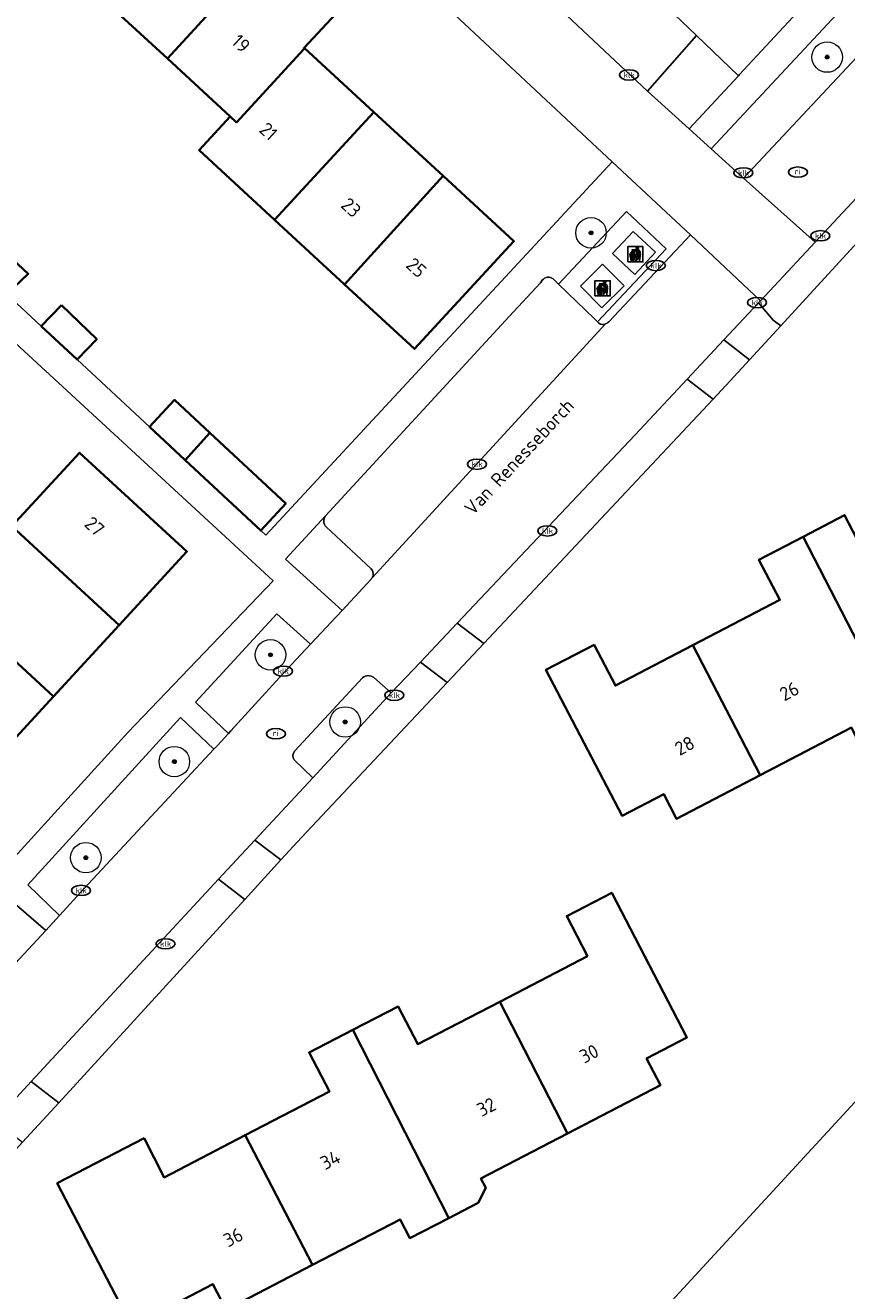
# Model space of a CAD drawing. Header units: metres. Extents: x 103671 to 105190, y 427150 to 429171.
# Tile 192 of 256: x 103904 to 103958, y 428289 to 428372. Entities that reach past the tile are written whole.
import ezdxf
from ezdxf.enums import TextEntityAlignment as Align

# ---------------------------------------------------------------- set-up
doc = ezdxf.new("R2010")
doc.units = ezdxf.units.M
for name, color, linetype, lineweight in [('B-WE-GR-BEPLANTING_CULTUUR_HEESTERS-GV', 253, 'Continuous', 18), ('B-WE-GR-BEPLANTING_CULTUUR_ROOS-GV', 253, 'Continuous', 18), ('B-WE-GR-BOOM-S', 253, 'Continuous', 25), ('B-WE-GR-HAAG-G', 253, 'GR-HAAG1-SO', 13), ('B-WE-IE-AFVAL APART PLAATS-S', 253, 'Continuous', 25), ('B-WE-IE-MEUBILAIR-S', 253, 'Continuous', 25), ('B-WE-OG-BEBOUWING-GV', 253, 'Continuous', 35), ('B-WE-OG-BEBOUWING-T18', 7, 'Continuous', 18), ('B-WE-OG-TERREIN_ERF-GV', 253, 'Continuous', 18), ('B-WE-OG-TOPOGRAFIE-T18', 7, 'Continuous', 18), ('B-WE-OG-WATER_SLOOT-GV', 253, 'Continuous', 18), ('B-WE-VH-GESLOTENVERHARDING_ASFALT-GV', 253, 'Continuous', 18), ('B-WE-VH-GESLOTENVERHARDING_BETON-GV', 253, 'Continuous', 18), ('B-WE-VH-OPENVERHARDING-GV', 253, 'Continuous', 18), ('B-WE-VH-OPENVERHARDING_BETONSTRAATSTEEN-GV', 253, 'Continuous', 18), ('B-WE-VH-OPENVERHARDING_SIERBESTRATING-GV', 253, 'Continuous', 18), ('B-WE-VH-OPENVERHARDING_TEGEL-GV', 253, 'Continuous', 18)]:
    doc.layers.add(name, color=color, linetype=linetype, lineweight=lineweight)
doc.styles.add('NLCS-ISO', font='NLCS-ISO.ttf')
doc.styles.add('NLCS-ISO-M500-T18', font='NLCS-ISO.ttf', dxfattribs={"height": 0.9})
doc.linetypes.add('GR-HAAG1-SO', pattern='A,6,[176,NLCS.SHX,S=0.125,R=0,X=0,Y=0],-2', length=8)

# ---------------------------------------------------------------- blocks, each defined once
blk = doc.blocks.new('SIE-AFVAL APART PLAATS-SO')
h = blk.add_hatch(color=256)
h.dxf.hatch_style = 1
h.paths.add_polyline_path([(-0.09, 0.07), (-1.76, 0.07, 0.819081), (-1.79, -0.09), (-1.4, -2.19, 0.36153), (-1.37, -2.21), (-0.47, -2.21, 0.36153), (-0.44, -2.19), (-0.05, -0.09, 0.819081)])
h.paths.add_polyline_path([(-0.16, -0.1), (-0.2, -0.33), (-0.49, -0.33), (-0.47, -0.1)], flags=16)
h.paths.add_polyline_path([(-0.55, -0.1), (-0.58, -0.33), (-0.87, -0.33), (-0.87, -0.1)], flags=16)
h.paths.add_polyline_path([(-0.22, -0.42), (-0.27, -0.73), (-0.53, -0.73), (-0.5, -0.42)], flags=16)
h.paths.add_polyline_path([(-0.58, -0.42), (-0.61, -0.73), (-0.87, -0.73), (-0.87, -0.42)], flags=16)
h.paths.add_polyline_path([(-0.95, -0.1), (-0.95, -0.33), (-1.27, -0.33), (-1.29, -0.1)], flags=16)
h.paths.add_polyline_path([(-0.95, -0.42), (-0.95, -0.73), (-1.23, -0.73), (-1.26, -0.42)], flags=16)
h.paths.add_polyline_path([(-0.29, -0.83), (-0.34, -1.09), (-0.56, -1.09), (-0.54, -0.83)], flags=16)
h.paths.add_polyline_path([(-0.62, -0.83), (-0.65, -1.09), (-0.87, -1.09), (-0.87, -0.83)], flags=16)
h.paths.add_polyline_path([(-0.95, -0.83), (-0.95, -1.09), (-1.2, -1.09), (-1.22, -0.83)], flags=16)
h.paths.add_polyline_path([(-1.35, -0.33), (-1.64, -0.33), (-1.69, -0.1), (-1.37, -0.1)], flags=16)
h.paths.add_polyline_path([(-1.34, -0.42), (-1.31, -0.73), (-1.57, -0.73), (-1.63, -0.42)], flags=16)
h.paths.add_polyline_path([(-0.36, -1.18), (-0.41, -1.44), (-0.6, -1.44), (-0.57, -1.18)], flags=16)
h.paths.add_polyline_path([(-0.65, -1.18), (-0.68, -1.44), (-0.87, -1.44), (-0.87, -1.18)], flags=16)
h.paths.add_polyline_path([(-1.3, -0.83), (-1.28, -1.09), (-1.5, -1.09), (-1.55, -0.83)], flags=16)
h.paths.add_polyline_path([(-0.95, -1.18), (-0.95, -1.44), (-1.17, -1.44), (-1.19, -1.18)], flags=16)
h.paths.add_polyline_path([(-0.42, -1.53), (-0.47, -1.79), (-0.63, -1.79), (-0.6, -1.53)], flags=16)
h.paths.add_polyline_path([(-1.27, -1.18), (-1.25, -1.44), (-1.44, -1.44), (-1.49, -1.18)], flags=16)
h.paths.add_polyline_path([(-0.69, -1.53), (-0.71, -1.79), (-0.87, -1.79), (-0.87, -1.53)], flags=16)
h.paths.add_polyline_path([(-0.95, -1.53), (-0.95, -1.79), (-1.13, -1.79), (-1.16, -1.53)], flags=16)
h.paths.add_polyline_path([(-1.24, -1.53), (-1.22, -1.79), (-1.37, -1.79), (-1.42, -1.53)], flags=16)
h.paths.add_polyline_path([(-0.49, -1.89), (-0.53, -2.13), (-0.66, -2.13), (-0.64, -1.89)], flags=16)
h.paths.add_polyline_path([(-0.72, -1.89), (-0.74, -2.13), (-0.87, -2.13), (-0.87, -1.89)], flags=16)
h.paths.add_polyline_path([(-0.95, -1.89), (-0.95, -2.13), (-1.1, -2.13), (-1.12, -1.89)], flags=16)
h.paths.add_polyline_path([(-1.21, -1.89), (-1.18, -2.13), (-1.31, -2.13), (-1.35, -1.89)], flags=16)
h.paths.add_polyline_path([(-0.19, 0.78, -0.01173), (-0.3, 0.78, -0.148797), (-0.42, 1.03, -0.136076), (-0.69, 0.87), (-0.78, 0.85, -0.038293), (-1.14, 0.96), (-1.19, 0.81, -0.243822), (-1.56, 0.45, 0.344326), (-1, 0.22, -0.139345), (-0.6, 0.22, 0.618436), (-0.56, 0.27, -0.441494), (-0.47, 0.44, 0.309048)])
h.paths.add_polyline_path([(-0.49, 0.51, 0.351556), (-0.64, 0.31, 0.121061), (-1.02, 0.29, -0.288745), (-1.45, 0.42, 0.203599), (-1.12, 0.79), (-1.09, 0.87, 0.083075), (-0.28, 0.71, -0.242261)], flags=16)
h.paths.add_polyline_path([(-0.4, 0.79, -0.023345), (-0.63, 0.82, 0.07081), (-0.46, 0.9, 0.059965)], flags=16)
h.paths.add_polyline_path([(1.12, 1.48), (-1.07, 1.48, 0.860559), (-1.08, 1.42), (0.29, 1, -0.146703), (0.53, 0.28, 0.421968), (0.56, 0.25), (1.6, 0.31, 0.450293), (1.63, 0.34, 0.122241)])
h.paths.add_polyline_path([(0.26, 1.93, 1), (1.07, 1.93, 1)])
h.paths.add_polyline_path([(1.65, 0.15, 0.429303), (1.62, 0.18), (0.55, 0.23, 0.38429), (0.51, 0.2), (0.16, -2.16, 0.83726), (0.22, -2.18), (0.99, -0.78, -0.688204), (1.05, -0.78), (1.36, -2.14, 0.84934), (1.42, -2.14)])
for p, q in [((-0.09, 0.07), (-1.76, 0.07)), ((-1.4, -2.19), (-1.79, -0.09)), ((-1.37, -0.1), (-1.69, -0.1)), ((-1.64, -0.33), (-1.69, -0.1)), ((-1.64, -0.33), (-1.35, -0.33)), ((-1.63, -0.42), (-1.34, -0.42)), ((-1.57, -0.73), (-1.63, -0.42)), ((-1.57, -0.73), (-1.31, -0.73)), ((-1.55, -0.83), (-1.3, -0.83)), ((-1.5, -1.09), (-1.55, -0.83)), ((-1.5, -1.09), (-1.28, -1.09)), ((-1.49, -1.18), (-1.27, -1.18)), ((-1.44, -1.44), (-1.49, -1.18)), ((-1.44, -1.44), (-1.25, -1.44)), ((-1.42, -1.53), (-1.24, -1.53)), ((-1.37, -1.79), (-1.42, -1.53)), ((-1.37, -1.79), (-1.22, -1.79)), ((-1.37, -2.21), (-0.47, -2.21)), ((-1.31, -2.13), (-1.35, -1.89)), ((-1.35, -1.89), (-1.21, -1.89)), ((-1.31, -2.13), (-1.18, -2.13)), ((-0.95, -0.1), (-1.29, -0.1)), ((-1.27, -0.33), (-0.95, -0.33)), ((-1.26, -0.42), (-0.95, -0.42)), ((-1.23, -0.73), (-0.95, -0.73)), ((-1.22, -0.83), (-0.95, -0.83)), ((-1.2, -1.09), (-0.95, -1.09)), ((-1.19, -1.18), (-0.95, -1.18)), ((-1.17, -1.44), (-0.95, -1.44)), ((-1.16, -1.53), (-0.95, -1.53)), ((-1.13, -1.79), (-0.95, -1.79)), ((-1.12, -1.89), (-0.95, -1.89)), ((-1.1, -2.13), (-0.95, -2.13)), ((-0.95, -0.1), (-0.95, -0.33)), ((-0.95, -0.42), (-0.95, -0.73)), ((-0.95, -0.83), (-0.95, -1.09)), ((-0.95, -1.18), (-0.95, -1.44)), ((-0.95, -1.53), (-0.95, -1.79)), ((-0.95, -1.89), (-0.95, -2.13)), ((-0.87, -0.1), (-0.87, -0.33)), ((-0.55, -0.1), (-0.87, -0.1)), ((-0.87, -0.33), (-0.58, -0.33)), ((-0.87, -0.42), (-0.87, -0.73)), ((-0.87, -0.42), (-0.58, -0.42)), ((-0.87, -0.73), (-0.61, -0.73)), ((-0.87, -0.83), (-0.62, -0.83)), ((-0.87, -0.83), (-0.87, -1.09)), ((-0.87, -1.09), (-0.65, -1.09)), ((-0.87, -1.18), (-0.65, -1.18)), ((-0.87, -1.18), (-0.87, -1.44)), ((-0.87, -1.44), (-0.68, -1.44)), ((-0.87, -1.53), (-0.69, -1.53)), ((-0.87, -1.53), (-0.87, -1.79)), ((-0.87, -1.79), (-0.71, -1.79)), ((-0.87, -1.89), (-0.87, -2.13)), ((-0.87, -1.89), (-0.72, -1.89)), ((-0.87, -2.13), (-0.74, -2.13)), ((-0.66, -2.13), (-0.53, -2.13)), ((-0.64, -1.89), (-0.49, -1.89)), ((-0.63, -1.79), (-0.47, -1.79)), ((-0.6, -1.44), (-0.41, -1.44)), ((-0.6, -1.53), (-0.42, -1.53)), ((-0.57, -1.18), (-0.36, -1.18)), ((-0.56, -1.09), (-0.34, -1.09)), ((-0.54, -0.83), (-0.29, -0.83)), ((-0.53, -0.73), (-0.27, -0.73)), ((-0.53, -2.13), (-0.49, -1.89)), ((-0.5, -0.42), (-0.22, -0.42)), ((-0.49, -0.33), (-0.2, -0.33)), ((-0.16, -0.1), (-0.47, -0.1)), ((-0.47, -1.79), (-0.42, -1.53)), ((-0.44, -2.19), (-0.05, -0.09)), ((-0.41, -1.44), (-0.36, -1.18)), ((-0.34, -1.09), (-0.29, -0.83)), ((-0.27, -0.73), (-0.22, -0.42)), ((-0.2, -0.33), (-0.16, -0.1))]:
    blk.add_line(p, q)
blk.add_lwpolyline([(-2.5, -2.51), (2.5, -2.51), (2.5, 2.49), (-2.5, 2.49)], close=True)
for points in [[(-0.78, 0.85, -0.038293), (-1.14, 0.96), (-1.19, 0.81, -0.243822), (-1.56, 0.45, 0.344326), (-1, 0.22, -0.139345), (-0.6, 0.22, 0.618436), (-0.56, 0.27, -0.441494), (-0.47, 0.44, 0.309048), (-0.19, 0.78, -0.01173), (-0.3, 0.78, -0.01173)], [(-0.78, 0.85), (-0.69, 0.87, 0.136076), (-0.42, 1.03, 0.156405), (-0.29, 0.77)], [(-0.78, 0.85), (-0.69, 0.87, 0.136076), (-0.42, 1.03, 0.148797), (-0.3, 0.78, 0.148797)], [(-0.63, 0.82, 0.07081), (-0.46, 0.9, 0.059965), (-0.4, 0.79, 0.059965)], [(-0.4, 0.79, -0.023345), (-0.63, 0.82)]]:
    blk.add_lwpolyline(points, format="xyb")
for points in [[(-1.09, 0.87), (-1.12, 0.79, -0.203599), (-1.45, 0.42, 0.288745), (-1.02, 0.29, -0.121061), (-0.64, 0.31, -0.351556), (-0.49, 0.51, 0.242261), (-0.28, 0.71, -0.083075)], [(-1.07, 1.48), (1.12, 1.48, -0.122241), (1.63, 0.34, -0.450293), (1.6, 0.31), (0.56, 0.25, -0.421968), (0.53, 0.28, 0.146703), (0.29, 1), (-1.08, 1.42, -0.860559)], [(0.55, 0.23), (1.62, 0.18, -0.429303), (1.65, 0.15), (1.42, -2.14, -0.84934), (1.36, -2.14), (1.05, -0.78, 0.688204), (0.99, -0.78), (0.22, -2.18, -0.83726), (0.16, -2.16), (0.51, 0.2, -0.38429)]]:
    blk.add_lwpolyline(points, format="xyb", close=True)
for points in [[(-1.35, -0.33), (-1.37, -0.1)], [(-1.31, -0.73), (-1.34, -0.42)], [(-1.28, -1.09), (-1.3, -0.83)], [(-1.27, -0.33), (-1.29, -0.1)], [(-1.25, -1.44), (-1.27, -1.18)], [(-1.23, -0.73), (-1.26, -0.42)], [(-1.22, -1.79), (-1.24, -1.53)], [(-1.2, -1.09), (-1.22, -0.83)], [(-1.18, -2.13), (-1.21, -1.89)], [(-1.17, -1.44), (-1.19, -1.18)], [(-1.18, -2.22), (-1.18, -2.21)], [(-1.13, -1.79), (-1.16, -1.53)], [(-1.1, -2.13), (-1.12, -1.89)], [(-0.74, -2.13), (-0.72, -1.89)], [(-0.71, -1.79), (-0.69, -1.53)], [(-0.68, -1.44), (-0.65, -1.18)], [(-0.66, -2.13), (-0.64, -1.89)], [(-0.65, -1.09), (-0.62, -0.83)], [(-0.63, -1.79), (-0.6, -1.53)], [(-0.61, -0.73), (-0.58, -0.42)], [(-0.6, -1.44), (-0.57, -1.18)], [(-0.58, -0.33), (-0.55, -0.1)], [(-0.56, -1.09), (-0.54, -0.83)], [(-0.53, -0.73), (-0.5, -0.42)], [(-0.49, -0.33), (-0.47, -0.1)]]:
    blk.add_lwpolyline(points)
blk.add_circle((0.66, 1.93), 0.401)
for centre, radius, start, end in [((-1.76, -0.01), 0.0869, 90, 247.281), ((-0.09, -0.01), 0.0869, 292.719, 90), ((-1.37, -2.18), 0.0318, 190.4943, 270), ((-0.47, -2.18), 0.0318, 270, 349.5057)]:
    blk.add_arc(centre, radius, start, end)
blk = doc.blocks.new('SIE-MEUBILAIR_PUT_RIOOLPUT-SO')
blk.add_ellipse((0, 0), major_axis=(1.25, 0), ratio=0.54)
at = {"style": 'NLCS-ISO'}
blk.add_text('ri', height=0.75, dxfattribs=at).set_placement((-0.04, 0.07), align=Align.MIDDLE_CENTER)
blk = doc.blocks.new('SIE-MEUBILAIR_PUT_KOLK-SO')
blk.add_ellipse((0, 0), major_axis=(1.25, 0), ratio=0.54)
at = {"style": 'NLCS-ISO'}
blk.add_text('klk', height=0.75, dxfattribs=at).set_placement((0.03, 0), align=Align.MIDDLE_CENTER)
blk = doc.blocks.new('SGR-BOOM_GBKN-SO')
at = {"linetype": 'ByBlock', "lineweight": 18}
h = blk.add_hatch(color=0, dxfattribs=at)
h.dxf.hatch_style = 1
edge = h.paths.add_edge_path()
edge.add_arc((0, 0), 0.25, 0, 360)
at = {"color": 0, "linetype": 'ByBlock', "lineweight": 18}
for radius in [2, 0.25]:
    blk.add_circle((0, 0), radius, dxfattribs=at)
at = {"color": 0, "linetype": 'ByBlock', "lineweight": 18, "style": 'NLCS-ISO'}
blk.add_attdef('SOORT', (2.5, 0), '', height=1.5, dxfattribs=at)

msp = doc.modelspace()

# ---------------------------------------------------------------- linework, layer by layer
at = {"layer": 'B-WE-GR-BEPLANTING_CULTUUR_HEESTERS-GV', "flags": 128}
for points in [[(103963.684, 428374.882), (103961.508, 428376.788), (103949.294, 428363.691), (103951.428, 428361.761)], [(103951.079, 428368.479), (103948.325, 428371.121), (103945.114, 428367.47), (103947.844, 428365.002)]]:
    msp.add_lwpolyline(points, close=True, dxfattribs=at)
at = {"layer": 'B-WE-GR-BEPLANTING_CULTUUR_ROOS-GV', "flags": 128}
for points in [[(103924.012, 428339.612), (103921.393, 428336.785), (103925.092, 428333.415), (103926.999, 428335.461)], [(103927.007, 428336.145), (103924.056, 428338.892)], [(103926.445, 428328.995), (103922.007, 428324.197)], [(103928.312, 428328.004), (103927.174, 428329.008)], [(103921.958, 428323.612), (103923.171, 428322.435), (103928.312, 428328.004)]]:
    msp.add_lwpolyline(points, dxfattribs=at)
at = {"layer": 'B-WE-GR-BEPLANTING_CULTUUR_ROOS-GV'}
for points in [[(103924.056, 428338.892, -0.388965), (103924.012, 428339.612)], [(103926.999, 428335.461, 0.052056), (103927.067, 428335.545)], [(103927.067, 428335.545, 0.34878), (103927.007, 428336.145)], [(103927.174, 428329.008, 0.371746), (103926.445, 428328.995)], [(103922.007, 428324.197, 0.353798), (103921.958, 428323.612)]]:
    msp.add_lwpolyline(points, format="xyb", dxfattribs=at)
at = {"layer": 'B-WE-GR-BEPLANTING_CULTUUR_ROOS-GV', "flags": 128}
for points in [[(103921.454, 428329.514), (103923.018, 428331.192), (103920.819, 428333.185), (103915.477, 428327.392), (103917.642, 428325.337), (103917.813, 428325.524)], [(103916.694, 428324.307), (103914.496, 428326.392), (103904.501, 428315.417), (103906.574, 428313.414), (103908.174, 428315.165)], [(103905.676, 428312.435), (103903.415, 428314.367), (103893.01, 428303.045), (103895.174, 428301.053), (103895.397, 428301.315), (103895.616, 428301.616)]]:
    msp.add_lwpolyline(points, close=True, dxfattribs=at)
at = {"layer": 'B-WE-GR-HAAG-G', "flags": 128}
msp.add_lwpolyline([(103951.079, 428368.479), (103948.325, 428371.121)], dxfattribs=at)
at = {"layer": 'B-WE-OG-BEBOUWING-GV', "flags": 128}
for points in [[(103920.161, 428376.719), (103915.57, 428380.952), (103909.044, 428373.841), (103913.645, 428369.599)], [(103922.614, 428370.3), (103924.686, 428372.547), (103920.161, 428376.719), (103913.645, 428369.599), (103917.764, 428365.801), (103918.18, 428365.417), (103922.596, 428370.23)], [(103917.764, 428365.801), (103915.723, 428363.588), (103920.662, 428359.034), (103927.183, 428366.087), (103922.614, 428370.3), (103922.596, 428370.23), (103918.18, 428365.417)], [(103927.183, 428366.087), (103920.662, 428359.034), (103925.261, 428354.794), (103931.715, 428361.909)], [(103931.715, 428361.909), (103925.261, 428354.794), (103929.848, 428350.564), (103936.36, 428357.626)], [(103902.467, 428357.386), (103901.171, 428355.97), (103903.117, 428354.158), (103904.525, 428355.491)], [(103906.703, 428353.43), (103905.375, 428352.056), (103907.73, 428349.863), (103909.015, 428351.196)], [(103912.469, 428345.449), (103914.808, 428343.271), (103916.429, 428345.058), (103914.114, 428347.214)], [(103916.429, 428345.058), (103914.808, 428343.271), (103919.766, 428338.655), (103921.409, 428340.419)], [(103910.478, 428332.445), (103914.922, 428337.273), (103907.875, 428343.759), (103903.447, 428338.947)], [(103955.32, 428338.244), (103961.078, 428327.089), (103961.379, 428327.246), (103969.245, 428331.343), (103964.853, 428339.907), (103959.395, 428337.065), (103958.043, 428339.662)], [(103899.144, 428334.272), (103906.182, 428327.776), (103910.478, 428332.445), (103903.447, 428338.947)], [(103952.514, 428322.617), (103958.498, 428325.733), (103959.465, 428323.771), (103962.278, 428325.233), (103961.379, 428327.246), (103961.078, 428327.089), (103955.32, 428338.244), (103952.43, 428336.739), (103953.804, 428334.099), (103948.095, 428331.127)], [(103902.01, 428323.244), (103906.182, 428327.776), (103899.144, 428334.272), (103894.978, 428329.746)], [(103952.514, 428322.617), (103948.095, 428331.127), (103943.02, 428328.484), (103941.622, 428331.168), (103938.467, 428329.525), (103943.455, 428319.946), (103946.183, 428321.367), (103947.022, 428319.757)], [(103939.884, 428299.112), (103945.97, 428302.273), (103945.058, 428304.03), (103947.712, 428305.409), (103942.782, 428314.902), (103939.823, 428313.365), (103941.184, 428310.744), (103935.435, 428307.758)], [(103925.808, 428305.909), (103932.098, 428293.567), (103934.027, 428294.569), (103934.512, 428295.556), (103934.199, 428296.159), (103939.884, 428299.112), (103935.435, 428307.758), (103930.058, 428304.965), (103928.769, 428307.447)], [(103932.098, 428293.567), (103925.808, 428305.909), (103922.935, 428304.417), (103924.265, 428301.857), (103918.752, 428298.993), (103923.147, 428290.496), (103928.896, 428293.482), (103929.541, 428292.24)], [(103918.752, 428298.993), (103913.442, 428296.235), (103912.11, 428298.801), (103906.424, 428295.848), (103911.302, 428286.456), (103916.626, 428289.222), (103917.49, 428287.558), (103923.147, 428290.496)]]:
    msp.add_lwpolyline(points, close=True, dxfattribs=at)
at = {"layer": 'B-WE-OG-TERREIN_ERF-GV', "flags": 128}
for points in [[(103958.879, 428410.986), (103954.97, 428406.83), (103956.892, 428404.979), (103953.751, 428401.717), (103953.585, 428401.544), (103950.053, 428397.875), (103948.235, 428399.669), (103946.34, 428397.655), (103948.046, 428395.973), (103945.967, 428393.691), (103943.818, 428391.333), (103941.976, 428393.014), (103940.131, 428391.053), (103942.732, 428388.665), (103936.767, 428382.166), (103948.325, 428371.121), (103951.079, 428368.479), (103951.138, 428368.543), (103976.016, 428395.284)], [(103902.467, 428357.386), (103904.525, 428355.491), (103903.117, 428354.158), (103905.375, 428352.056), (103906.703, 428353.43), (103909.015, 428351.196), (103907.73, 428349.863), (103912.469, 428345.449), (103914.114, 428347.214), (103916.429, 428345.058), (103921.409, 428340.419), (103919.766, 428338.655), (103920.103, 428338.341), (103942.811, 428362.834), (103907.722, 428395.632)], [(103961.782, 428360.71), (103953.855, 428352.071), (103951.813, 428349.846), (103950.546, 428348.465), (103949.424, 428347.27), (103934.385, 428331.251), (103931.978, 428328.687), (103922.445, 428318.532), (103921.088, 428317.049), (103918.717, 428314.457), (103906.525, 428301.127), (103904.154, 428298.535), (103900.651, 428294.705), (103898.571, 428292.488), (103890.591, 428284.122)], [(103958.498, 428325.733), (103952.514, 428322.617), (103947.022, 428319.757), (103946.183, 428321.367), (103943.455, 428319.946), (103938.467, 428329.525), (103941.622, 428331.168), (103943.02, 428328.484), (103948.095, 428331.127), (103953.804, 428334.099), (103952.43, 428336.739), (103955.32, 428338.244), (103958.043, 428339.662), (103959.395, 428337.065)], [(103939.306, 428280.095), (103959.215, 428301.722)]]:
    msp.add_lwpolyline(points, dxfattribs=at)
for points in [[(103904.347, 428378.172), (103899.598, 428382.551), (103906.14, 428389.647), (103910.934, 428385.227), (103915.57, 428380.952), (103920.161, 428376.719), (103924.686, 428372.547), (103922.614, 428370.3), (103927.183, 428366.087), (103931.715, 428361.909), (103936.36, 428357.626), (103929.848, 428350.564), (103925.261, 428354.794), (103920.662, 428359.034), (103915.723, 428363.588), (103917.764, 428365.801), (103913.645, 428369.599), (103909.044, 428373.841)], [(103903.403, 428351.21), (103901.687, 428349.374), (103903.436, 428347.646), (103901.334, 428345.336), (103899.556, 428347.095), (103895.161, 428342.392), (103896.997, 428340.714), (103894.779, 428338.301), (103892.749, 428336.093), (103890.964, 428337.903), (103886.673, 428333.312), (103888.454, 428331.647), (103886.323, 428329.218), (103884.209, 428326.808), (103882.283, 428328.616), (103880.228, 428326.417), (103882.642, 428324.136), (103876.59, 428317.731), (103891.571, 428304.014), (103911.043, 428325.415), (103920.571, 428335.36), (103918.876, 428336.925)], [(103890.737, 428325.137), (103894.978, 428329.746), (103899.144, 428334.272), (103903.447, 428338.947), (103907.875, 428343.759), (103914.922, 428337.273), (103910.478, 428332.445), (103906.182, 428327.776), (103902.01, 428323.244), (103897.769, 428318.635), (103893.441, 428313.932), (103889.005, 428309.113), (103881.958, 428315.599), (103886.411, 428320.437)], [(103939.884, 428299.112), (103934.199, 428296.159), (103934.512, 428295.556), (103934.027, 428294.569), (103932.098, 428293.567), (103929.541, 428292.24), (103928.896, 428293.482), (103923.147, 428290.496), (103917.49, 428287.558), (103916.626, 428289.222), (103911.302, 428286.456), (103906.424, 428295.848), (103912.11, 428298.801), (103913.442, 428296.235), (103918.752, 428298.993), (103924.265, 428301.857), (103922.935, 428304.417), (103925.808, 428305.909), (103928.769, 428307.447), (103930.058, 428304.965), (103935.435, 428307.758), (103941.184, 428310.744), (103939.823, 428313.365), (103942.782, 428314.902), (103947.712, 428305.409), (103945.058, 428304.03), (103945.97, 428302.273)]]:
    msp.add_lwpolyline(points, close=True, dxfattribs=at)
at = {"layer": 'B-WE-OG-WATER_SLOOT-GV', "flags": 128}
msp.add_lwpolyline([(104040.393, 428389.568), (104022.787, 428370.633), (104008.855, 428355.65), (104000, 428345.964), (103992.727, 428338.008), (103980.751, 428324.906), (103959.215, 428301.722), (103939.306, 428280.095), (103933.715, 428274.288), (103924.355, 428263.865), (103927.516, 428260.956), (103927.662, 428261.12), (103931.759, 428265.712), (103936.165, 428260.851), (103964.859, 428291.696), (103997.912, 428327.467), (104010.731, 428341.34), (104042.676, 428375.851)], dxfattribs=at)
at = {"layer": 'B-WE-VH-GESLOTENVERHARDING_ASFALT-GV', "flags": 128}
msp.add_lwpolyline([(103963.684, 428374.882), (103951.428, 428361.761), (103956.121, 428357.572), (103961.521, 428363.353)], dxfattribs=at)
at = {"layer": 'B-WE-VH-GESLOTENVERHARDING_BETON-GV', "flags": 128}
for points in [[(103945.651, 428356.909), (103944.189, 428358.273), (103942.823, 428356.809), (103944.285, 428355.444)], [(103943.585, 428354.694), (103942.176, 428356.114), (103940.727, 428354.675), (103942.136, 428353.256)]]:
    msp.add_lwpolyline(points, close=True, dxfattribs=at)
at = {"layer": 'B-WE-VH-OPENVERHARDING-GV', "flags": 128}
for points in [[(103942.579, 428352.331), (103947.94, 428358.039), (103942.811, 428362.834), (103920.103, 428338.341), (103919.766, 428338.655), (103914.808, 428343.271), (103912.469, 428345.449), (103907.73, 428349.863), (103905.375, 428352.056), (103903.117, 428354.158)], [(103939.288, 428354.817), (103943.745, 428359.576), (103946.351, 428357.135), (103941.849, 428352.329)], [(103903.415, 428314.367), (103905.676, 428312.435), (103906.574, 428313.414), (103904.501, 428315.417), (103914.496, 428326.392), (103916.694, 428324.307), (103916.901, 428324.529), (103917.642, 428325.337), (103915.477, 428327.392), (103920.819, 428333.185), (103923.018, 428331.192), (103925.092, 428333.415), (103921.393, 428336.785), (103924.012, 428339.612), (103936.052, 428352.698), (103938.117, 428354.894), (103938.226, 428355.074)], [(103938.939, 428355.156), (103939.288, 428354.817)], [(103903.403, 428351.21), (103918.876, 428336.925), (103920.571, 428335.36), (103911.043, 428325.415), (103891.571, 428304.014)]]:
    msp.add_lwpolyline(points, dxfattribs=at)
for points in [[(103946.351, 428357.135), (103943.745, 428359.576), (103939.288, 428354.817), (103941.641, 428352.53), (103941.849, 428352.329)], [(103945.651, 428356.909), (103944.285, 428355.444), (103942.823, 428356.809), (103944.189, 428358.273)], [(103943.585, 428354.694), (103942.136, 428353.256), (103940.727, 428354.675), (103942.176, 428356.114)]]:
    msp.add_lwpolyline(points, close=True, dxfattribs=at)
at = {"layer": 'B-WE-VH-OPENVERHARDING-GV'}
for points in [[(103938.226, 428355.074, -0.412213), (103938.939, 428355.156)], [(103941.849, 428352.329, 0.290936), (103942.274, 428352.171)], [(103942.274, 428352.171, 0.02384), (103942.361, 428352.205)], [(103942.361, 428352.205, 0.055377), (103942.579, 428352.331)]]:
    msp.add_lwpolyline(points, format="xyb", dxfattribs=at)
at = {"layer": 'B-WE-VH-OPENVERHARDING_BETONSTRAATSTEEN-GV', "flags": 128}
for points in [[(103934.165, 428384.554), (103932.665, 428385.905), (103930.225, 428388.166), (103916.594, 428400.903), (103913.322, 428397.327), (103945.114, 428367.47), (103948.325, 428371.121), (103936.767, 428382.166)], [(103951.813, 428349.846), (103950.13, 428351.157), (103947.731, 428348.589), (103949.424, 428347.27), (103950.546, 428348.465)], [(103934.385, 428331.251), (103932.646, 428332.588), (103930.229, 428330.032), (103931.978, 428328.687)], [(103921.088, 428317.049), (103919.386, 428318.358), (103916.994, 428315.782), (103918.717, 428314.457)], [(103906.525, 428301.127), (103904.713, 428302.521), (103902.327, 428299.941), (103904.154, 428298.535)]]:
    msp.add_lwpolyline(points, close=True, dxfattribs=at)
for points in [[(103927.174, 428329.008), (103928.312, 428328.004), (103930.229, 428330.032), (103932.646, 428332.588), (103944.306, 428344.922), (103947.731, 428348.589), (103950.13, 428351.157), (103952.397, 428353.585), (103952.527, 428353.724), (103947.94, 428358.039), (103942.579, 428352.331)], [(103938.226, 428355.074), (103938.117, 428354.894), (103936.052, 428352.698), (103924.012, 428339.612)], [(103941.849, 428352.329), (103941.641, 428352.53), (103939.288, 428354.817), (103938.939, 428355.156)], [(103927.067, 428335.545), (103942.361, 428352.205)], [(103942.361, 428352.205), (103927.067, 428335.545)], [(103924.056, 428338.892), (103927.007, 428336.145)], [(103926.999, 428335.461), (103925.092, 428333.415), (103923.018, 428331.192), (103921.454, 428329.514), (103917.813, 428325.524), (103917.642, 428325.337), (103916.901, 428324.529), (103916.694, 428324.307), (103908.174, 428315.165), (103906.574, 428313.414), (103905.676, 428312.435), (103895.616, 428301.616), (103895.397, 428301.315), (103895.174, 428301.053), (103899.71, 428297.112), (103902.327, 428299.941), (103904.713, 428302.521), (103913.43, 428311.944), (103916.994, 428315.782), (103919.386, 428318.358), (103923.171, 428322.435), (103921.958, 428323.612)], [(103922.007, 428324.197), (103926.445, 428328.995)]]:
    msp.add_lwpolyline(points, dxfattribs=at)
at = {"layer": 'B-WE-VH-OPENVERHARDING_BETONSTRAATSTEEN-GV'}
for points in [[(103938.939, 428355.156, 0.412213), (103938.226, 428355.074)], [(103942.274, 428352.171, -0.290936), (103941.849, 428352.329)], [(103942.361, 428352.205, -0.02384), (103942.274, 428352.171)], [(103942.579, 428352.331, -0.055377), (103942.361, 428352.205)], [(103924.012, 428339.612, 0.388965), (103924.056, 428338.892)], [(103927.067, 428335.545, -0.052056), (103926.999, 428335.461)], [(103927.007, 428336.145, -0.34878), (103927.067, 428335.545)], [(103926.445, 428328.995, -0.371746), (103927.174, 428329.008)], [(103921.958, 428323.612, -0.353798), (103922.007, 428324.197)]]:
    msp.add_lwpolyline(points, format="xyb", dxfattribs=at)
at = {"layer": 'B-WE-VH-OPENVERHARDING_SIERBESTRATING-GV', "flags": 128}
for points in [[(103913.322, 428397.327), (103910.852, 428399.541), (103907.722, 428395.632), (103942.811, 428362.834), (103947.94, 428358.039), (103952.527, 428353.724), (103956.121, 428357.572), (103951.428, 428361.761), (103949.294, 428363.691), (103947.844, 428365.002), (103945.114, 428367.47)], [(103953.855, 428352.071), (103953.367, 428352.451), (103952.397, 428353.585), (103950.13, 428351.157), (103951.813, 428349.846)], [(103949.424, 428347.27), (103947.731, 428348.589), (103944.306, 428344.922), (103932.646, 428332.588), (103934.385, 428331.251)], [(103931.978, 428328.687), (103930.229, 428330.032), (103928.312, 428328.004), (103923.171, 428322.435), (103919.386, 428318.358), (103921.088, 428317.049), (103922.445, 428318.532)], [(103918.717, 428314.457), (103916.994, 428315.782), (103913.43, 428311.944), (103904.713, 428302.521), (103906.525, 428301.127)]]:
    msp.add_lwpolyline(points, close=True, dxfattribs=at)
at = {"layer": 'B-WE-VH-OPENVERHARDING_TEGEL-GV', "flags": 128}
msp.add_lwpolyline([(103976.016, 428395.284), (103951.138, 428368.543), (103951.079, 428368.479), (103947.844, 428365.002), (103949.294, 428363.691), (103961.508, 428376.788)], dxfattribs=at)
msp.add_lwpolyline([(103961.782, 428360.71), (103965.044, 428364.265), (103963.432, 428365.506), (103961.521, 428363.353), (103956.121, 428357.572), (103952.527, 428353.724), (103952.397, 428353.585), (103953.367, 428352.451), (103953.855, 428352.071)], close=True, dxfattribs=at)

# ---------------------------------------------------------------- block references
at = {"layer": 'B-WE-GR-BOOM-S', "xscale": 0.5, "yscale": 0.5, "zscale": 0.5}
for p in [(103956.9, 428369.7), (103941.42, 428358.176), (103920.4, 428330.5), (103925.3, 428326.1), (103914.1, 428323.5), (103908.3, 428317.2)]:
    msp.add_blockref('SGR-BOOM_GBKN-SO', p, dxfattribs=at)
at = {"layer": 'B-WE-IE-AFVAL APART PLAATS-S', "xscale": 0.2, "yscale": 0.2, "zscale": 0.2}
for p in [(103944.325, 428356.772), (103942.176, 428354.54)]:
    msp.add_blockref('SIE-AFVAL APART PLAATS-SO', p, dxfattribs=at)
at = {"layer": 'B-WE-IE-MEUBILAIR-S', "xscale": 0.5, "yscale": 0.5, "zscale": 0.5}
for name, p in [('SIE-MEUBILAIR_PUT_KOLK-SO', (103943.91, 428368.53)), ('SIE-MEUBILAIR_PUT_KOLK-SO', (103951.41, 428362.11)), ('SIE-MEUBILAIR_PUT_RIOOLPUT-SO', (103954.985, 428362.159)), ('SIE-MEUBILAIR_PUT_KOLK-SO', (103956.46, 428357.98)), ('SIE-MEUBILAIR_PUT_KOLK-SO', (103945.67, 428356.03)), ('SIE-MEUBILAIR_PUT_KOLK-SO', (103952.31, 428353.6)), ('SIE-MEUBILAIR_PUT_KOLK-SO', (103933.94, 428343)), ('SIE-MEUBILAIR_PUT_KOLK-SO', (103938.56, 428338.63)), ('SIE-MEUBILAIR_PUT_KOLK-SO', (103921.23, 428329.43)), ('SIE-MEUBILAIR_PUT_KOLK-SO', (103928.52, 428327.85)), ('SIE-MEUBILAIR_PUT_RIOOLPUT-SO', (103920.757, 428325.33)), ('SIE-MEUBILAIR_PUT_KOLK-SO', (103907.98, 428315.05)), ('SIE-MEUBILAIR_PUT_KOLK-SO', (103913.52, 428311.55))]:
    msp.add_blockref(name, p, dxfattribs=at)

# ---------------------------------------------------------------- texts
at = {"layer": 'B-WE-OG-BEBOUWING-T18', "style": 'NLCS-ISO-M500-T18'}
for s, rotation, p in [('19', 317.3, (103918.468, 428370.592)), ('21', 317.3, (103920.275, 428364.832)), ('23', 317.3, (103925.693, 428359.836)), ('25', 317.3, (103929.967, 428355.895)), ('27', 317.4, (103908.864, 428338.927)), ('26', 27.5, (103954.418, 428328.118)), ('28', 27.5, (103947.558, 428324.546)), ('30', 27.4, (103941.287, 428304.348)), ('32', 27.4, (103934.557, 428300.852)), ('34', 27.5, (103924.322, 428297.379)), ('36', 27.4, (103917.958, 428292.308))]:
    msp.add_text(s, height=0.9, rotation=rotation, dxfattribs=at).set_placement(p, align=Align.MIDDLE)
at = {"layer": 'B-WE-OG-TOPOGRAFIE-T18', "style": 'NLCS-ISO-M500-T18'}
msp.add_text('Van Renesseborch', height=0.9, rotation=47, dxfattribs=at).set_placement((103936.702, 428343.484), align=Align.MIDDLE)

doc.saveas('drawing.dxf')
